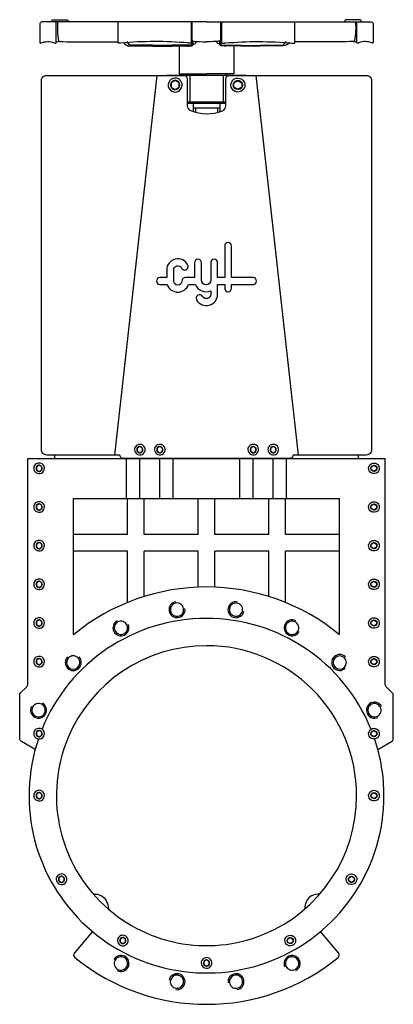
# Model space of a CAD drawing. Header units: millimetres. Extents: x 148 to 708, y 86 to 1563.
import ezdxf

# ---------------------------------------------------------------- set-up
doc = ezdxf.new("R2010")
doc.units = ezdxf.units.MM
doc.layers.add('CYL-XDF450A', color=7, linetype='Continuous')

msp = doc.modelspace()

# ---------------------------------------------------------------- linework, layer by layer
at = {"layer": 'CYL-XDF450A'}
for p, q in [((402.6, 1479.9), (402.6, 1439.9)), ((452.6, 1479.9), (452.6, 1439.9)), ((256.6, 195.2), (229.6, 163)), ((625.5, 163), (598.5, 195.2))]:
    msp.add_line(p, q, dxfattribs=at)
for points in [[(427.6, 1559.9), (180.6, 1559.9, 0.276984), (177.6, 1555.7), (177.6, 1528.9, 0.414214), (178.6, 1527.9), (179, 1527.9, 0.101677), (179.2, 1528, -0.198744), (199.2, 1528.2, 0.304382), (199.7, 1527.9), (201.5, 1527.9, 0.388879), (202, 1528.4), (202.3, 1530.8), (202.3, 1559.9)], [(195.5, 1559.9, -0.414214), (198.5, 1562.9), (217.5, 1562.9, -0.414214), (220.5, 1559.9)], [(204.3, 1559.9, 0.06282), (205.7, 1531.5, 0.304013), (207.4, 1530.1, -0.00941), (206.8, 1530.2)], [(404.8, 1559.9), (404.8, 1528.4, -0.414214), (404.3, 1527.9), (400, 1527.9, -0.096651), (399.8, 1528, 0.04266), (299.4, 1527.9, -0.097092), (299.2, 1527.9), (295.7, 1527.9, -0.414214), (295.2, 1528.4), (295.2, 1559.9)], [(407.2, 1531.1, -0.290358), (406.3, 1532, -0.0766), (406.2, 1534.8), (406.2, 1559.9)], [(427.6, 1559.9), (674.6, 1559.9, -0.276984), (677.6, 1555.7), (677.6, 1528.9, -0.414214), (676.6, 1527.9), (676.2, 1527.9, -0.101677), (676, 1528, 0.198744), (655.9, 1528.2, -0.304382), (655.4, 1527.9), (653.6, 1527.9, -0.388879), (653.1, 1528.4), (652.9, 1530.8), (652.9, 1559.9)], [(448, 1531.1, 0.290358), (448.8, 1532, 0.0766), (448.9, 1534.8), (448.9, 1559.9)], [(450.3, 1559.9), (450.3, 1528.4, 0.414214), (450.8, 1527.9), (455.1, 1527.9, 0.096651), (455.3, 1528, -0.04266), (555.7, 1527.9, 0.097092), (555.9, 1527.9), (559.4, 1527.9, 0.414214), (559.9, 1528.4), (559.9, 1559.9)], [(659.6, 1559.9, 0.414214), (656.6, 1562.9), (637.6, 1562.9, 0.414214), (634.6, 1559.9)], [(650.9, 1559.9, -0.06282), (649.4, 1531.5, -0.304013), (647.7, 1530.1, 0.00941), (648.3, 1530.2)], [(206.8, 1530.2, 0.28363), (201.9, 1528.1)], [(207.4, 1530.1, 0.008364), (295.2, 1529.9)], [(303.5, 1529.3, 0.368822), (312.4, 1523.9, 0.009634), (405.1, 1523.8, 0.340917), (405.9, 1524.7), (406.8, 1531.1)], [(406.3, 1527.4, 0.065187), (404.8, 1525, -0.262185), (404.4, 1524.8, -0.009121), (312.2, 1524.9, -0.258135), (311.9, 1525.2, 0.068298), (310.3, 1527.7), (308.4, 1530)], [(398.8, 1523.4, 0.03192), (406.1, 1523.8, 0.340917), (406.9, 1524.7), (407.8, 1530.9)], [(407.2, 1531.1, 0.358558), (406, 1530.6), (404.7, 1528.2)], [(406.9, 1524.7, -0.279586), (408.6, 1526.7, -0.094571), (409.5, 1526.8, 0.353247), (411.4, 1528.3, -0.076499), (412.1, 1530)], [(407.1, 1531.1, 0.036956), (427.6, 1529.6)], [(448, 1531.1, -0.036956), (427.6, 1529.6)], [(448.2, 1524.7, 0.279586), (446.6, 1526.7, 0.094571), (445.7, 1526.8, -0.353247), (443.8, 1528.3, 0.076499), (443, 1530)], [(456.3, 1523.4, -0.03192), (449.1, 1523.8, -0.340917), (448.2, 1524.7), (447.3, 1530.9)], [(448, 1531.1, -0.358558), (449.1, 1530.6), (450.4, 1528.2)], [(551.6, 1529.3, -0.368822), (542.8, 1523.9, -0.009634), (450.1, 1523.8, -0.340917), (449.2, 1524.7), (448.3, 1531.1)], [(448.8, 1527.4, -0.065187), (450.3, 1525, 0.262185), (450.7, 1524.8, 0.009121), (542.9, 1524.9, 0.258135), (543.3, 1525.2, -0.068298), (544.8, 1527.7), (546.8, 1530)], [(647.7, 1530.1, -0.008364), (559.9, 1529.9)], [(648.3, 1530.2, -0.28363), (653.2, 1528.1)], [(353, 1479.4), (393.6, 1479.4, -0.414214), (398.6, 1474.4), (398.6, 1434, 0.305615), (403.6, 1426.6, 0.185664), (451.4, 1426.1, 0.310868), (456.6, 1433.6), (456.6, 1474.4, -0.414214), (461.6, 1479.4), (667.1, 1479.4, -0.414214), (675.1, 1471.4), (675.1, 917.9, -0.414214), (667.1, 909.9), (557.6, 909.9, -0.414214), (552.6, 904.9), (302.6, 904.9, -0.414214), (297.6, 909.9), (188, 909.9, -0.414214), (180, 917.9), (180, 1471.4, -0.414214), (188, 1479.4), (353, 1479.4), (289.5, 909.9)], [(380.6, 1475.4, 2.414214), (391.1, 1464.9, 0.414214), (380.6, 1475.4)], [(474.6, 1475.4, -2.414214), (464.1, 1464.9, -0.414214), (474.6, 1475.4)], [(170.8, 468.4), (150.1, 480.3, -0.267949), (147.6, 484.7), (147.6, 549.7, -0.198912), (149, 553.3), (158.1, 562.3, 0.198912), (159.6, 565.9), (159.6, 904.9)], [(684.3, 468.4), (705.1, 480.3, 0.267949), (707.6, 484.7), (707.6, 549.7, 0.198912), (706.1, 553.3), (697, 562.3, -0.198912), (695.6, 565.9), (695.6, 904.9)], [(627.1, 640.1, 0.35999), (228.1, 640.1, 0.414214)], [(381.5, 689.8, 2.378412), (395.3, 679.6, 2.378412)], [(473.6, 689.8, 2.378412), (483.6, 675.8, 2.378412)], [(427.6, 664.9, 0.305681), (181, 498.6, 0.305158)], [(674, 499.1, 0.305158), (427.6, 664.9)], [(293.9, 661.3, 2.378412), (310.1, 655.8, 2.378412)], [(561.3, 661.3, 2.378412), (566.4, 645, 2.378412)], [(219.3, 607.2, 2.378412), (236.5, 607, 2.378412)], [(635.8, 607.2, 2.378412), (635.6, 590, 2.378412)], [(165.2, 532.6, 2.378412), (181.5, 537.7, 2.378412)], [(690, 532.6, 2.378412), (684.5, 516.4, 2.378412)], [(175.5, 484, 1.177605), (693.6, 398.9, 0.081078), (679.8, 483.5)], [(256.2, 253.1, 0.219405), (260, 251.3, -0.413179), (280, 231.4, 0.219405), (281.7, 227.6)], [(598.9, 253.1, -0.219405), (595.1, 251.3, 0.413179), (575.2, 231.4, -0.219405), (573.4, 227.6)], [(293.9, 136.5, 2.378412), (288.7, 152.9, 2.378412)], [(561.3, 136.5, 2.378412), (545, 142, 2.378412)], [(381.5, 108, 2.378412), (371.6, 122, 2.378412)], [(473.6, 108, 2.378412), (459.9, 118.3, 2.378412)]]:
    msp.add_lwpolyline(points, format="xyb", dxfattribs=at)
for points in [[(386.6, 1523.6), (386.6, 1481.9), (427.6, 1481.9)], [(468.6, 1523.6), (468.6, 1481.9), (427.6, 1481.9)], [(367.6, 1479.9), (487.6, 1479.9)], [(367.6, 1479.4), (367.6, 1479.9)], [(398.1, 1481.9), (398.1, 1479.9)], [(457.1, 1481.9), (457.1, 1479.9)], [(487.6, 1479.4), (487.6, 1479.9)], [(565.6, 909.9), (502.1, 1479.4)], [(380.6, 1471.8), (374.6, 1468.4), (374.6, 1461.5), (380.6, 1458.1), (386.5, 1461.5), (386.5, 1468.4), (380.6, 1471.8)], [(474.6, 1471.8), (480.5, 1468.4), (480.5, 1461.5), (474.6, 1458.1), (468.6, 1461.5), (468.6, 1468.4), (474.6, 1471.8)], [(398.6, 1439.9), (456.6, 1439.9)], [(398.6, 1437.9), (427.6, 1437.9)], [(407.6, 1437.9), (407.6, 1429.9)], [(407.6, 1435.9), (407.6, 1425.1)], [(427.6, 1437.9), (456.6, 1437.9)], [(447.6, 1437.9), (447.6, 1429.9)], [(447.6, 1435.9), (447.6, 1425.1)], [(407.6, 1430.9), (447.6, 1430.9)], [(411.1, 1430.9), (411.1, 1429.9)], [(411.1, 1430.9), (411.1, 1424.1)], [(444.1, 1430.9), (444.1, 1429.9)], [(444.1, 1430.9), (444.1, 1424.1)], [(159.6, 904.9), (695.6, 904.9)], [(200.1, 904.9), (200.1, 909.9)], [(307.6, 844.9), (307.6, 904.9)], [(327.6, 844.9), (327.6, 904.9)], [(357.6, 844.9), (357.6, 904.9)], [(377.6, 844.9), (377.6, 904.9)], [(477.6, 844.9), (477.6, 904.9)], [(497.6, 844.9), (497.6, 904.9)], [(527.6, 844.9), (527.6, 904.9)], [(547.6, 844.9), (547.6, 904.9)], [(655.1, 909.9), (655.1, 904.9)], [(228.1, 640.1), (228.1, 844.9)], [(228.1, 844.9), (627.1, 844.9)], [(309.1, 790.8), (309.1, 844.9)], [(334.1, 790.8), (334.1, 844.9)], [(415.1, 790.8), (415.1, 844.9)], [(440.1, 790.8), (440.1, 844.9)], [(521.1, 790.8), (521.1, 844.9)], [(546.1, 790.8), (546.1, 844.9)], [(627.1, 640.1), (627.1, 844.9)], [(309.1, 790.8), (228.1, 790.8)], [(415.1, 790.8), (334.1, 790.8)], [(521.1, 790.8), (440.1, 790.8)], [(627.1, 790.8), (546.1, 790.8)], [(309.1, 765.8), (228.1, 765.8)], [(309.1, 688.6), (309.1, 765.8)], [(334.1, 697.6), (334.1, 765.8)], [(415.1, 765.8), (334.1, 765.8)], [(415.1, 711.7), (415.1, 765.8)], [(521.1, 765.8), (440.1, 765.8)], [(440.1, 711.7), (440.1, 765.8)], [(521.1, 697.6), (521.1, 765.8)], [(627.1, 765.8), (546.1, 765.8)], [(546.1, 688.6), (546.1, 765.8)]]:
    msp.add_lwpolyline(points, dxfattribs=at)
for points in [[(380.6, 1471.8, 2.414214), (387.4, 1464.9, 0.414214)], [(474.6, 1471.8, -2.414214), (467.7, 1464.9, -0.414214)], [(465.2, 1165.6), (492.5, 1165.6), (497.3, 1165.6, 1), (497.3, 1176.1), (492.5, 1176.1), (465.2, 1176.1), (465.2, 1223.6, 1), (454.8, 1223.6), (454.8, 1176.1), (444.3, 1176.1), (444.3, 1198.3, 1), (433.9, 1198.3), (433.9, 1172.2, -1), (420, 1172.2), (420, 1198.3, 1), (409.6, 1198.3), (409.6, 1176.1), (396, 1176.1, 0.414214), (390.8, 1170.9, -1), (378.4, 1170.9), (378.4, 1187.5, -0.794623), (390.1, 1190.3, 1), (399.5, 1194.9, 0.794623), (367.9, 1187.5), (367.9, 1176.1), (357.8, 1176.1, 1), (357.8, 1165.6), (368.7, 1165.6, 0.722745), (400.4, 1165.6), (410.9, 1165.6, 0.419737), (433.9, 1156.3), (433.9, 1151, -0.767176), (421.7, 1147.7, 1), (412.7, 1142.5, 0.767176), (444.3, 1151), (444.3, 1165.6), (454.8, 1165.6), (454.8, 1160.1, 1), (465.2, 1160.1)], [(319.6, 917.9, 2.414214), (327.6, 925.9, 0.414214)], [(323, 917.9, 2.414214), (327.6, 922.5, 0.414214)], [(349.6, 917.9, 2.414214), (357.6, 925.9, 0.414214)], [(353, 917.9, 2.414214), (357.6, 922.5, 0.414214)], [(489.6, 917.9, 2.414214), (497.6, 925.9, 0.414214)], [(493, 917.9, 2.414214), (497.6, 922.5, 0.414214)], [(519.6, 917.9, 2.414214), (527.6, 925.9, 0.414214)], [(523, 917.9, 2.414214), (527.6, 922.5, 0.414214)], [(168.6, 889.9, 2.414214), (176.6, 897.9, 0.414214)], [(172, 889.9, 2.414214), (176.6, 894.5, 0.414214)], [(686.6, 889.9, -2.414214), (678.6, 897.9, -0.414214)], [(683.1, 889.9, -2.414214), (678.6, 894.5, -0.414214)], [(168.6, 831.9, 2.414214), (176.6, 839.9, 0.414214)], [(172, 831.9, 2.414214), (176.6, 836.5, 0.414214)], [(686.6, 831.9, -2.414214), (678.6, 839.9, -0.414214)], [(683.1, 831.9, -2.414214), (678.6, 836.5, -0.414214)], [(168.6, 773.9, 2.414214), (176.6, 781.9, 0.414214)], [(172, 773.9, 2.414214), (176.6, 778.5, 0.414214)], [(686.6, 773.9, -2.414214), (678.6, 781.9, -0.414214)], [(683.1, 773.9, -2.414214), (678.6, 778.5, -0.414214)], [(168.6, 715.9, 2.414214), (176.6, 723.9, 0.414214)], [(686.6, 715.9, -2.414214), (678.6, 723.9, -0.414214)], [(172, 715.9, 2.414214), (176.6, 720.5, 0.414214)], [(683.1, 715.9, -2.414214), (678.6, 720.5, -0.414214)], [(381.8, 687.8, 2.384317), (393.3, 679.3, 0.419407)], [(473.3, 687.8, 2.384317), (481.6, 676.2, 0.419407)], [(168.6, 657.9, 2.414214), (176.6, 665.9, 0.414214)], [(686.6, 657.9, -2.414214), (678.6, 665.9, -0.414214)], [(172, 657.9, 2.414214), (176.6, 662.5, 0.414214)], [(294.8, 659.5, 2.384317), (308.3, 655, 0.419407)], [(560.4, 659.5, 2.384317), (564.6, 645.9, 0.419407)], [(683.1, 657.9, -2.414214), (678.6, 662.5, -0.414214)], [(427.6, 623.9, 2.414214), (652.6, 398.9, 0.414214)], [(168.6, 599.9, 2.414214), (176.6, 607.9, 0.414214)], [(220.7, 605.7, 2.384317), (235, 605.6, 0.419407)], [(634.4, 605.7, 2.384317), (634.3, 591.5, 0.419407)], [(686.6, 599.9, -2.414214), (678.6, 607.9, -0.414214)], [(172, 599.9, 2.414214), (176.6, 604.5, 0.414214)], [(683.1, 599.9, -2.414214), (678.6, 604.5, -0.414214)], [(166.9, 531.7, 2.384317), (180.6, 536, 0.419407)], [(688.2, 531.7, 2.384317), (683.7, 518.2, 0.419407)], [(168.6, 491.9, 2.414214), (176.6, 499.9, 0.414214)], [(172, 491.9, 2.414214), (176.6, 496.5, 0.414214)], [(686.6, 491.9, -2.414214), (678.6, 499.9, -0.414214)], [(683.1, 491.9, -2.414214), (678.6, 496.5, -0.414214)], [(168.6, 398.9, 2.414214), (176.6, 406.9, 0.414214)], [(172, 398.9, 2.414214), (176.6, 403.5, 0.414214)], [(686.6, 398.9, -2.414214), (678.6, 406.9, -0.414214)], [(683.1, 398.9, -2.414214), (678.6, 403.5, -0.414214)], [(202.2, 273.4, 2.414214), (210.2, 281.4, 0.414214)], [(652.9, 273.4, -2.414214), (644.9, 281.4, -0.414214)], [(205.6, 273.4, 2.414214), (210.2, 278, 0.414214)], [(649.5, 273.4, -2.414214), (644.9, 278, -0.414214)], [(294.1, 181.5, 2.414214), (302.1, 189.5, 0.414214)], [(297.5, 181.5, 2.414214), (302.1, 186.1, 0.414214)], [(561.1, 181.5, -2.414214), (553.1, 189.5, -0.414214)], [(557.6, 181.5, -2.414214), (553.1, 186.1, -0.414214)], [(294.8, 138.3, 2.384317), (290.5, 151.9, 0.419407)], [(419.6, 147.9, 2.414214), (427.6, 155.9, 0.414214)], [(423, 147.9, 2.414214), (427.6, 152.5, 0.414214)], [(560.4, 138.3, 2.384317), (546.8, 142.8, 0.419407)], [(381.8, 110, 2.384317), (373.5, 121.6, 0.419407)], [(473.3, 110, 2.384317), (461.9, 118.5, 0.419407)]]:
    msp.add_lwpolyline(points, format="xyb", close=True, dxfattribs=at)
for points in [[(323.6, 915.6), (327.6, 913.3), (331.5, 915.6), (331.5, 920.2), (327.6, 922.5), (323.6, 920.2)], [(353.6, 915.6), (357.6, 913.3), (361.5, 915.6), (361.5, 920.2), (357.6, 922.5), (353.6, 920.2)], [(493.6, 915.6), (497.6, 913.3), (501.5, 915.6), (501.5, 920.2), (497.6, 922.5), (493.6, 920.2)], [(523.6, 915.6), (527.6, 913.3), (531.5, 915.6), (531.5, 920.2), (527.6, 922.5), (523.6, 920.2)], [(172.6, 887.6), (176.6, 885.3), (180.5, 887.6), (180.5, 892.2), (176.6, 894.5), (172.6, 892.2)], [(682.5, 887.6), (678.6, 885.3), (674.6, 887.6), (674.6, 892.2), (678.6, 894.5), (682.5, 892.2)], [(172.6, 829.6), (176.6, 827.3), (180.5, 829.6), (180.5, 834.2), (176.6, 836.5), (172.6, 834.2)], [(682.5, 829.6), (678.6, 827.3), (674.6, 829.6), (674.6, 834.2), (678.6, 836.5), (682.5, 834.2)], [(172.6, 771.6), (176.6, 769.3), (180.5, 771.6), (180.5, 776.2), (176.6, 778.5), (172.6, 776.2)], [(682.5, 771.6), (678.6, 769.3), (674.6, 771.6), (674.6, 776.2), (678.6, 778.5), (682.5, 776.2)], [(172.6, 713.6), (176.6, 711.3), (180.5, 713.6), (180.5, 718.2), (176.6, 720.5), (172.6, 718.2)], [(682.5, 713.6), (678.6, 711.3), (674.6, 713.6), (674.6, 718.2), (678.6, 720.5), (682.5, 718.2)], [(172.6, 655.6), (176.6, 653.3), (180.5, 655.6), (180.5, 660.2), (176.6, 662.5), (172.6, 660.2)], [(682.5, 655.6), (678.6, 653.3), (674.6, 655.6), (674.6, 660.2), (678.6, 662.5), (682.5, 660.2)], [(172.6, 597.6), (176.6, 595.3), (180.5, 597.6), (180.5, 602.2), (176.6, 604.5), (172.6, 602.2)], [(682.5, 597.6), (678.6, 595.3), (674.6, 597.6), (674.6, 602.2), (678.6, 604.5), (682.5, 602.2)], [(172.6, 489.6), (176.6, 487.3), (180.5, 489.6), (180.5, 494.2), (176.6, 496.5), (172.6, 494.2)], [(682.5, 489.6), (678.6, 487.3), (674.6, 489.6), (674.6, 494.2), (678.6, 496.5), (682.5, 494.2)], [(172.6, 396.6), (176.6, 394.3), (180.5, 396.6), (180.5, 401.2), (176.6, 403.5), (172.6, 401.2)], [(682.5, 396.6), (678.6, 394.3), (674.6, 396.6), (674.6, 401.2), (678.6, 403.5), (682.5, 401.2)], [(206.2, 271.1), (210.2, 268.8), (214.2, 271.1), (214.2, 275.7), (210.2, 278), (206.2, 275.7)], [(648.9, 271.1), (644.9, 268.8), (641, 271.1), (641, 275.7), (644.9, 278), (648.9, 275.7)], [(298.1, 179.3), (302.1, 177), (306, 179.3), (306, 183.8), (302.1, 186.1), (298.1, 183.8)], [(557, 179.3), (553.1, 177), (549.1, 179.3), (549.1, 183.8), (553.1, 186.1), (557, 183.8)], [(423.6, 145.6), (427.6, 143.3), (431.5, 145.6), (431.5, 150.2), (427.6, 152.5), (423.6, 150.2)]]:
    msp.add_lwpolyline(points, close=True, dxfattribs=at)
for centre, radius, start, end in [((233.4, 159.8), 5, 140, 230.9302), ((621.7, 159.8), 5, 309.0698, 40), ((427.6, 398.9), 313, 230.9302, 309.0698)]:
    msp.add_arc(centre, radius, start, end, dxfattribs=at)

doc.saveas('drawing.dxf')
